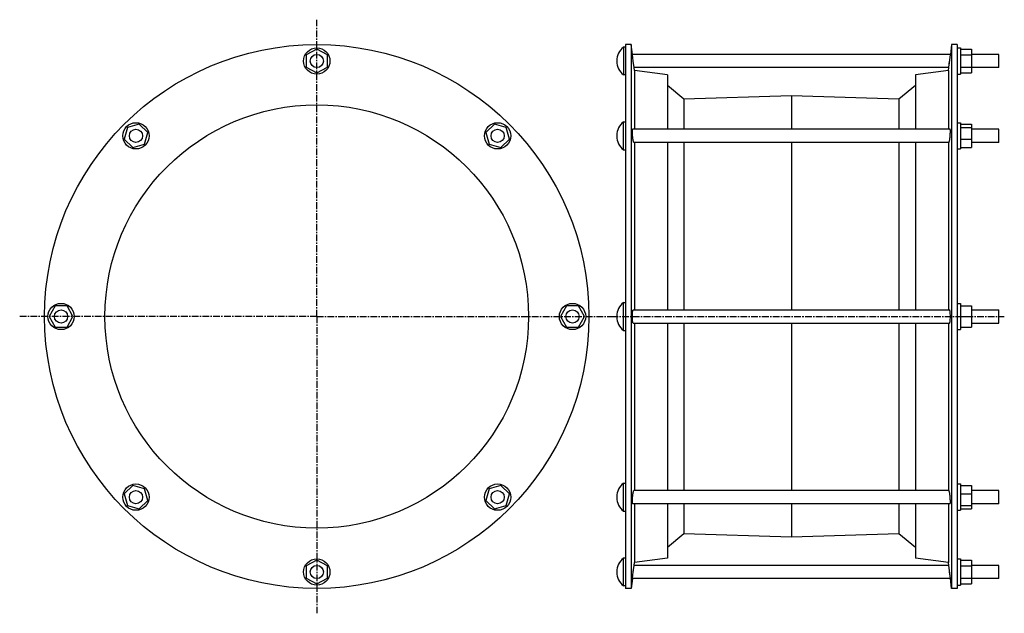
# Model space of a CAD drawing. Header units: millimetres. Extents: x -356 to 541, y -40 to 501.
import ezdxf

# ---------------------------------------------------------------- set-up
doc = ezdxf.new("R2010")
doc.units = ezdxf.units.MM
doc.header["$LTSCALE"] = 16.335
doc.linetypes.add('CENTER', pattern=[0.6, 0.375, -0.075, 0.075, -0.075])
doc.layers.get('0').update_dxf_attribs({"linetype": 'CONTINUOUS'})
doc.layers.add('AXES', color=7, linetype='CONTINUOUS')
doc.layers.add('SURFS', color=7, linetype='CONTINUOUS')

msp = doc.modelspace()

# ---------------------------------------------------------------- linework, layer by layer
at = {"color": 7, "linetype": 'Continuous'}
for p, q in [((-85.42, 474.1), (-95.05, 468.74)), ((-95.05, 468.74), (-95.05, 457.72)), ((-75.78, 468.74), (-85.42, 474.1)), ((-75.78, 457.72), (-75.78, 468.74)), ((498.01, 475.23), (501.01, 475.23)), ((501.01, 475.23), (501.01, 451.23)), ((501.01, 474.1), (511.01, 474.1)), ((501.01, 468.74), (511.01, 468.74)), ((511.01, 474.1), (511.01, 452.36)), ((-95.05, 457.72), (-85.42, 452.36)), ((-85.42, 452.36), (-75.78, 457.72)), ((501.01, 457.72), (511.01, 457.72)), ((498.01, 451.23), (501.01, 451.23)), ((501.01, 452.36), (511.01, 452.36)), ((-247.26, 405.7), (-257.86, 402.67)), ((-239.46, 397.9), (-247.26, 405.7)), ((76.43, 405.7), (68.63, 397.9)), ((87.03, 402.67), (76.43, 405.7)), ((498.01, 406.99), (501.01, 406.99)), ((501.01, 406.99), (501.01, 382.99)), ((501.01, 405.7), (511.01, 405.7)), ((511.01, 405.7), (511.01, 384.28)), ((-257.86, 402.67), (-260.88, 392.07)), ((-242.49, 387.3), (-239.46, 397.9)), ((68.63, 397.9), (71.65, 387.3)), ((90.05, 392.07), (87.03, 402.67)), ((501.01, 402.67), (511.01, 402.67)), ((-260.88, 392.07), (-253.09, 384.28)), ((-253.09, 384.28), (-242.49, 387.3)), ((71.65, 387.3), (82.26, 384.28)), ((82.26, 384.28), (90.05, 392.07)), ((501.01, 392.07), (511.01, 392.07)), ((498.01, 382.99), (501.01, 382.99)), ((501.01, 384.28), (511.01, 384.28)), ((498.01, 242.23), (501.01, 242.23)), ((501.01, 242.23), (501.01, 218.23)), ((-323.93, 239.87), (-329.28, 230.23)), ((-312.9, 239.87), (-323.93, 239.87)), ((-307.55, 230.23), (-312.9, 239.87)), ((142.07, 239.87), (136.72, 230.23)), ((153.1, 239.87), (142.07, 239.87)), ((158.45, 230.23), (153.1, 239.87)), ((501.01, 239.87), (511.01, 239.87)), ((511.01, 239.87), (511.01, 220.6)), ((511.01, 236.23), (536.01, 236.23)), ((-329.28, 230.23), (-323.93, 220.6)), ((-312.9, 220.6), (-307.55, 230.23)), ((136.72, 230.23), (142.07, 220.6)), ((153.1, 220.6), (158.45, 230.23)), ((501.01, 230.23), (511.01, 230.23)), ((-323.93, 220.6), (-312.9, 220.6)), ((142.07, 220.6), (153.1, 220.6)), ((498.01, 218.23), (501.01, 218.23)), ((501.01, 220.6), (511.01, 220.6)), ((511.01, 224.23), (536.01, 224.23)), ((-253.09, 76.19), (-260.88, 68.39)), ((-242.49, 73.16), (-253.09, 76.19)), ((-239.46, 62.56), (-242.49, 73.16)), ((71.65, 73.16), (68.63, 62.56)), ((82.26, 76.19), (71.65, 73.16)), ((90.05, 68.39), (82.26, 76.19)), ((498.01, 77.48), (501.01, 77.48)), ((501.01, 77.48), (501.01, 53.48)), ((501.01, 76.19), (511.01, 76.19)), ((511.01, 76.19), (511.01, 54.76)), ((-260.88, 68.39), (-257.86, 57.79)), ((87.03, 57.79), (90.05, 68.39)), ((501.01, 68.39), (511.01, 68.39)), ((-257.86, 57.79), (-247.26, 54.76)), ((-247.26, 54.76), (-239.46, 62.56)), ((68.63, 62.56), (76.43, 54.76)), ((76.43, 54.76), (87.03, 57.79)), ((501.01, 57.79), (511.01, 57.79)), ((501.01, 54.76), (511.01, 54.76)), ((498.01, 53.48), (501.01, 53.48)), ((498.01, 9.23), (501.01, 9.23)), ((501.01, 9.23), (501.01, -14.77)), ((-85.42, 8.1), (-95.05, 2.74)), ((-95.05, 2.74), (-95.05, -8.28)), ((-75.78, 2.74), (-85.42, 8.1)), ((-75.78, -8.28), (-75.78, 2.74)), ((501.01, 8.1), (511.01, 8.1)), ((501.01, 2.74), (511.01, 2.74)), ((511.01, 8.1), (511.01, -13.64)), ((-95.05, -8.28), (-85.42, -13.64)), ((-85.42, -13.64), (-75.78, -8.28)), ((501.01, -8.28), (511.01, -8.28)), ((498.01, -14.77), (501.01, -14.77)), ((501.01, -13.64), (511.01, -13.64))]:
    msp.add_line(p, q, dxfattribs=at)
for centre in [(-85.42, 463.23), (-250.17, 394.99), (79.34, 394.99), (-318.42, 230.23), (147.58, 230.23), (-250.17, 65.48), (79.34, 65.48), (-85.42, -2.77)]:
    msp.add_circle(centre, 12, dxfattribs=at)
at = {"layer": 'AXES', "color": 7, "linetype": 'CENTER'}
for p, q in [((-85.42, 230.23), (-85.42, 500.93)), ((-85.42, 230.23), (-356.11, 230.23)), ((-85.42, 230.23), (-85.42, -40.46)), ((-85.42, 230.23), (185.28, 230.23)), ((183.01, 230.23), (541.01, 230.23))]:
    msp.add_line(p, q, dxfattribs=at)
at = {"layer": 'AXES', "color": 7, "linetype": 'Continuous'}
for p, q in [((194.01, 475.98), (194.01, 450.48)), ((196.01, 475.98), (194.01, 475.98)), ((202.15, 469.19), (201.01, 478.23)), ((493.01, 478.23), (491.88, 469.23)), ((202.89, 463.23), (202.14, 469.23)), ((491.88, 469.23), (202.14, 469.23)), ((490.62, 459.24), (491.88, 469.23)), ((536.01, 469.23), (511.01, 469.23)), ((536.01, 457.23), (536.01, 469.23)), ((188.01, 463.49), (188.01, 462.97)), ((203.25, 460.43), (202.8, 463.96)), ((203.66, 457.23), (202.89, 463.23)), ((490.36, 457.23), (491.13, 463.23)), ((196.01, 450.48), (194.01, 450.48)), ((204.01, 454.43), (203.66, 457.23)), ((490.36, 457.23), (203.66, 457.23)), ((490.01, 454.43), (490.37, 457.27)), ((536.01, 457.23), (511.01, 457.23)), ((194.01, 382.24), (194.01, 407.74)), ((194.01, 407.74), (196.01, 407.74)), ((188.01, 395.24), (188.01, 394.73)), ((491.66, 400.99), (202.36, 400.99)), ((536.01, 400.99), (511.01, 400.99)), ((536.01, 388.99), (536.01, 400.99)), ((490.59, 388.99), (203.43, 388.99)), ((536.01, 388.99), (511.01, 388.99)), ((194.01, 382.24), (196.01, 382.24)), ((194.01, 217.48), (194.01, 242.98)), ((194.01, 242.98), (196.01, 242.98)), ((202.89, 236.23), (491.13, 236.23)), ((536.01, 224.23), (536.01, 236.23)), ((188.01, 230.49), (188.01, 229.97)), ((194.01, 217.48), (196.01, 217.48)), ((202.89, 224.23), (491.13, 224.23)), ((194.01, 52.73), (194.01, 78.23)), ((194.01, 78.23), (196.01, 78.23)), ((188.01, 65.73), (188.01, 65.22)), ((490.59, 71.48), (203.43, 71.48)), ((536.01, 71.48), (511.01, 71.48)), ((536.01, 59.48), (536.01, 71.48)), ((491.66, 59.48), (202.36, 59.48)), ((536.01, 59.48), (511.01, 59.48)), ((194.01, 52.73), (196.01, 52.73)), ((196.01, 9.98), (194.01, 9.98)), ((194.01, -15.52), (194.01, 9.98)), ((202.89, -2.77), (203.66, 3.23)), ((203.65, 3.19), (204.01, 6.03)), ((490.36, 3.23), (203.66, 3.23)), ((490.36, 3.23), (490.01, 6.03)), ((491.56, -6.19), (490.36, 3.23)), ((536.01, 3.23), (511.01, 3.23)), ((536.01, -8.77), (536.01, 3.23)), ((188.01, -2.51), (188.01, -3.03)), ((202.14, -8.77), (201.01, -17.77)), ((202.14, -8.77), (202.89, -2.77)), ((491.88, -8.77), (202.14, -8.77)), ((202.62, -4.91), (203.07, -1.33)), ((491.88, -8.77), (491.13, -2.77)), ((493.01, -17.77), (491.87, -8.73)), ((536.01, -8.77), (511.01, -8.77)), ((196.01, -15.52), (194.01, -15.52))]:
    msp.add_line(p, q, dxfattribs=at)
for centre in [(-85.42, 463.23), (-250.17, 394.99), (79.34, 394.99), (-318.42, 230.23), (147.58, 230.23), (-250.17, 65.48), (79.34, 65.48), (-85.42, -2.77)]:
    msp.add_circle(centre, 6, dxfattribs=at)
for centre, start, end in [((204.01, 463.49), 128.67262, 180), ((204.01, 462.97), 180, 231.32738), ((204.01, 395.25), 128.67262, 180), ((204.01, 394.73), 180, 231.32738), ((204.01, 230.49), 128.67262, 180), ((204.01, 229.97), 180, 231.32738), ((204.01, 65.73), 128.67262, 180), ((204.01, 65.22), 180, 231.32738), ((204.01, -2.51), 128.67262, 180), ((204.01, -3.03), 180, 231.32738)]:
    msp.add_arc(centre, 16, start, end, dxfattribs=at)
for points, knots in [([(202.89, 390.74), (202.81, 391.21), (202.65, 392.23), (202.46, 393.84), (202.31, 395.54), (202.2, 397.2), (202.15, 398.49), (202.14, 399.4), (202.15, 399.87), (202.17, 400.2), (202.19, 400.4), (202.2, 400.57), (202.23, 400.72), (202.25, 400.82), (202.27, 400.88), (202.3, 400.94), (202.33, 400.99), (202.36, 400.99)], [0, 0, 0, 0, 0.137866, 0.298907, 0.469686, 0.635682, 0.782543, 0.844716, 0.897534, 0.920083, 0.939905, 0.956912, 0.971043, 0.982276, 0.986819, 0.990666, 1, 1, 1, 1]), ([(491.13, 390.74), (491.21, 391.21), (491.37, 392.23), (491.56, 393.84), (491.71, 395.54), (491.82, 397.2), (491.87, 398.49), (491.88, 399.4), (491.87, 399.87), (491.85, 400.2), (491.83, 400.4), (491.81, 400.57), (491.79, 400.72), (491.77, 400.82), (491.75, 400.88), (491.72, 400.94), (491.69, 400.99), (491.66, 400.99)], [0, 0, 0, 0, 0.137866, 0.298907, 0.469686, 0.635682, 0.782543, 0.844716, 0.897534, 0.920083, 0.939905, 0.956912, 0.971043, 0.982276, 0.986819, 0.990666, 1, 1, 1, 1]), ([(203.43, 388.99), (203.41, 388.99), (203.38, 389.01), (203.34, 389.05), (203.3, 389.13), (203.24, 389.26), (203.17, 389.46), (203.11, 389.71), (203, 390.14), (202.94, 390.49), (202.89, 390.74)], [0, 0, 0, 0, 0.033785, 0.058857, 0.090521, 0.174658, 0.286955, 0.426886, 0.593363, 1, 1, 1, 1]), ([(490.59, 388.99), (490.61, 388.99), (490.64, 389.01), (490.68, 389.05), (490.72, 389.13), (490.78, 389.26), (490.85, 389.46), (490.91, 389.71), (491.02, 390.14), (491.08, 390.49), (491.13, 390.74)], [0, 0, 0, 0, 0.033785, 0.058857, 0.090521, 0.174658, 0.286955, 0.426886, 0.593363, 1, 1, 1, 1]), ([(202.89, 224.23), (202.83, 224.23), (202.76, 224.31), (202.71, 224.41), (202.66, 224.52), (202.6, 224.7), (202.53, 224.95), (202.47, 225.25), (202.41, 225.6), (202.34, 226.15), (202.26, 226.93), (202.17, 228.35), (202.13, 230.23), (202.17, 232.11), (202.26, 233.53), (202.34, 234.31), (202.41, 234.86), (202.47, 235.21), (202.53, 235.51), (202.6, 235.76), (202.66, 235.94), (202.71, 236.05), (202.76, 236.15), (202.83, 236.23), (202.89, 236.23)], [0, 0, 0, 0, 0.015162, 0.021148, 0.028133, 0.045163, 0.066278, 0.091375, 0.120273, 0.152739, 0.227207, 0.31209, 0.500001, 0.687911, 0.772794, 0.847262, 0.879727, 0.908625, 0.933722, 0.954837, 0.971867, 0.978852, 0.984838, 1, 1, 1, 1]), ([(491.13, 224.23), (491.19, 224.23), (491.26, 224.31), (491.31, 224.41), (491.36, 224.52), (491.42, 224.7), (491.49, 224.95), (491.55, 225.25), (491.61, 225.6), (491.68, 226.15), (491.76, 226.93), (491.85, 228.35), (491.89, 230.23), (491.85, 232.11), (491.76, 233.53), (491.68, 234.31), (491.61, 234.86), (491.55, 235.21), (491.49, 235.51), (491.42, 235.76), (491.36, 235.94), (491.31, 236.05), (491.26, 236.15), (491.19, 236.23), (491.13, 236.23)], [0, 0, 0, 0, 0.015162, 0.021148, 0.028133, 0.045163, 0.066278, 0.091375, 0.120273, 0.152739, 0.227207, 0.31209, 0.500001, 0.687911, 0.772794, 0.847262, 0.879727, 0.908625, 0.933722, 0.954837, 0.971867, 0.978852, 0.984838, 1, 1, 1, 1]), ([(202.36, 59.48), (202.33, 59.48), (202.3, 59.52), (202.27, 59.58), (202.25, 59.64), (202.23, 59.74), (202.2, 59.89), (202.19, 60.06), (202.17, 60.27), (202.15, 60.59), (202.14, 61.07), (202.15, 61.97), (202.2, 63.26), (202.31, 64.92), (202.46, 66.63), (202.65, 68.23), (202.81, 69.25), (202.89, 69.72)], [0, 0, 0, 0, 0.009334, 0.013181, 0.017724, 0.028957, 0.043088, 0.060095, 0.079918, 0.102467, 0.155285, 0.217458, 0.364319, 0.530315, 0.701093, 0.862134, 1, 1, 1, 1]), ([(202.89, 69.72), (202.94, 69.97), (203, 70.32), (203.11, 70.75), (203.17, 71), (203.24, 71.2), (203.3, 71.33), (203.34, 71.41), (203.38, 71.45), (203.41, 71.48), (203.43, 71.48)], [0, 0, 0, 0, 0.406636, 0.573114, 0.713044, 0.825341, 0.909478, 0.941142, 0.966215, 1, 1, 1, 1]), ([(491.13, 69.72), (491.08, 69.97), (491.02, 70.32), (490.91, 70.75), (490.85, 71), (490.78, 71.2), (490.72, 71.33), (490.68, 71.41), (490.64, 71.45), (490.61, 71.48), (490.59, 71.48)], [0, 0, 0, 0, 0.406636, 0.573114, 0.713044, 0.825341, 0.909478, 0.941142, 0.966215, 1, 1, 1, 1]), ([(491.66, 59.48), (491.69, 59.48), (491.72, 59.52), (491.75, 59.58), (491.77, 59.64), (491.79, 59.74), (491.81, 59.89), (491.83, 60.06), (491.85, 60.27), (491.87, 60.59), (491.88, 61.07), (491.87, 61.97), (491.82, 63.26), (491.71, 64.92), (491.56, 66.63), (491.37, 68.23), (491.21, 69.25), (491.13, 69.72)], [0, 0, 0, 0, 0.009334, 0.013181, 0.017724, 0.028957, 0.043088, 0.060095, 0.079918, 0.102467, 0.155285, 0.217458, 0.364319, 0.530315, 0.701093, 0.862134, 1, 1, 1, 1])]:
    msp.add_open_spline(points, degree=3, knots=knots, dxfattribs=at)
at = {"layer": 'SURFS', "color": 7, "linetype": 'Continuous'}
for p, q in [((196.01, 478.23), (196.01, -17.77)), ((201.01, 478.23), (196.01, 478.23)), ((201.01, 478.23), (201.01, -17.77)), ((493.01, 478.23), (493.01, -17.77)), ((498.01, 478.23), (493.01, 478.23)), ((498.01, 478.23), (498.01, -17.77)), ((204.01, 454.43), (204.01, 400.99)), ((234.01, 450.73), (204.01, 454.43)), ((234.01, 450.73), (234.01, 400.99)), ((490.01, 454.43), (460.01, 450.73)), ((460.01, 450.73), (460.01, 400.99)), ((490.01, 454.43), (490.01, 400.99)), ((249.15, 428.33), (234.01, 441.03)), ((460.01, 441.03), (444.87, 428.33)), ((347.01, 431.33), (249.15, 428.33)), ((347.01, 431.33), (347.01, 400.99)), ((444.87, 428.33), (347.01, 431.33)), ((249.15, 428.33), (249.15, 400.99)), ((444.87, 428.33), (444.87, 400.99)), ((204.01, 388.99), (204.01, 236.23)), ((234.01, 388.99), (234.01, 236.23)), ((249.15, 388.99), (249.15, 236.23)), ((347.01, 388.99), (347.01, 236.23)), ((444.87, 388.99), (444.87, 236.23)), ((460.01, 388.99), (460.01, 236.23)), ((490.01, 388.99), (490.01, 236.23)), ((204.01, 224.23), (204.01, 71.48)), ((234.01, 224.23), (234.01, 71.48)), ((249.15, 224.23), (249.15, 71.48)), ((347.01, 224.23), (347.01, 71.48)), ((444.87, 224.23), (444.87, 71.48)), ((460.01, 224.23), (460.01, 71.48)), ((490.01, 224.23), (490.01, 71.48)), ((204.01, 59.48), (204.01, 6.03)), ((234.01, 59.48), (234.01, 9.73)), ((249.15, 59.48), (249.15, 32.13)), ((347.01, 59.48), (347.01, 29.13)), ((444.87, 59.48), (444.87, 32.13)), ((460.01, 59.48), (460.01, 9.73)), ((490.01, 59.48), (490.01, 6.03)), ((249.15, 32.13), (234.01, 19.43)), ((347.01, 29.13), (249.15, 32.13)), ((444.87, 32.13), (347.01, 29.13)), ((460.01, 19.43), (444.87, 32.13)), ((234.01, 9.73), (204.01, 6.03)), ((490.01, 6.03), (460.01, 9.73)), ((201.01, -17.77), (196.01, -17.77)), ((498.01, -17.77), (493.01, -17.77))]:
    msp.add_line(p, q, dxfattribs=at)
for radius in [248, 193]:
    msp.add_circle((-85.42, 230.23), radius, dxfattribs=at)

doc.saveas('drawing.dxf')
